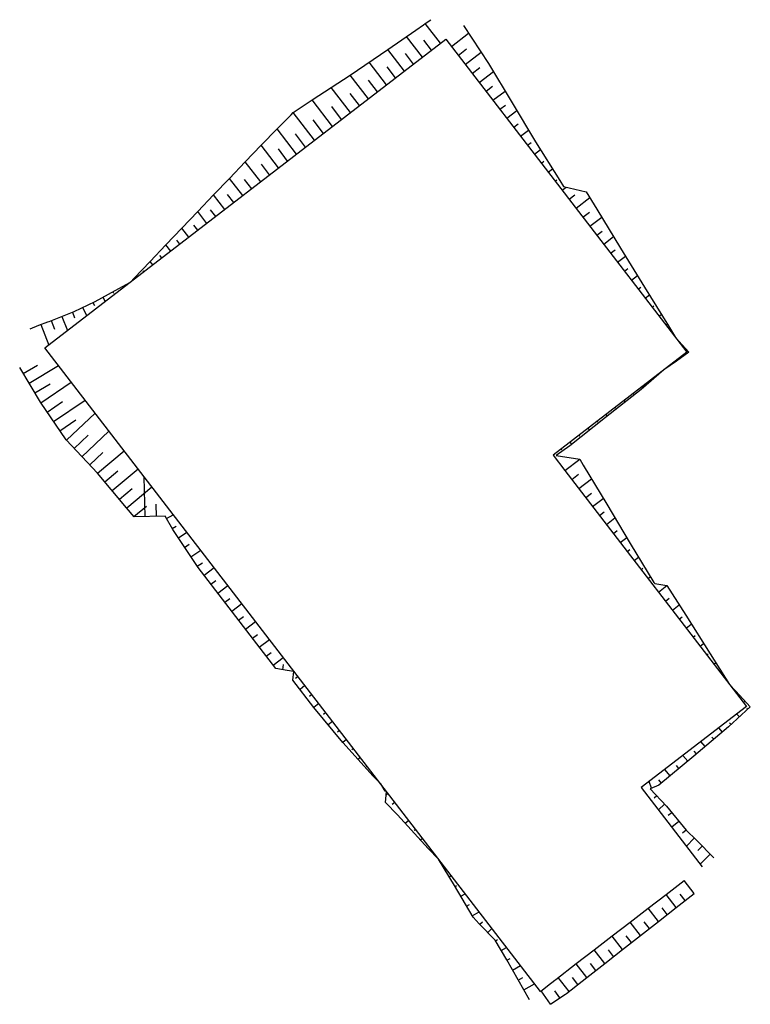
# Model space of a CAD drawing. Extents: x 199129 to 199451, y 8707407 to 8707840.
import ezdxf

# ---------------------------------------------------------------- set-up
doc = ezdxf.new("R2010")
doc.units = 0
doc.header["$MEASUREMENT"] = 0
doc.linetypes.add('CONTINUO', pattern=[0])
doc.layers.add('OFFSET', color=7, linetype='CONTINUOUS')

# ---------------------------------------------------------------- blocks, each defined once
blk = doc.blocks.new('F9EF00E7853454412F1B4')
at = {"layer": 'OFFSET', "color": 7, "linetype": 'CONTINUO', "flags": 128}
for points in [[(-119.28, 131.28), (-113.05, 135)], [(-116.71, 126.99), (-103.76, 134.73)], [(-114.14, 122.7), (-107.42, 126.72)], [(-111.57, 118.41), (-98.19, 127.5)], [(-108.76, 114.28), (-101.95, 118.9)], [(-105.95, 110.14), (-92.08, 119.56)], [(-100.31, 101.88), (-87.68, 113.86)], [(-103.14, 106), (-96.08, 110.8)], [(-93.44, 94.63), (-81.55, 105.89)], [(-96.88, 98.25), (-90.75, 104.06)], [(-90, 91), (-84.24, 96.45)], [(-86.56, 87.37), (-74.84, 97.18)], [(-83.35, 83.53), (-77.57, 88.37)], [(-80.14, 79.7), (-68.73, 89.25)], [(-65.57, 68.19), (-66.03, 85.75)], [(-76.93, 75.86), (-71.3, 80.57)], [(-73.72, 72.03), (-62.62, 81.32)], [(-70.51, 68.2), (-65.04, 72.78)], [(-60.57, 68.32), (-60.71, 73.67)], [(-56.2, 67.34), (-53.19, 69.07)], [(-53.71, 63.01), (-51.91, 64.04)], [(-50.96, 58.83), (-47.22, 61.32)], [(-48.19, 54.67), (-46.18, 56.01)], [(-45.41, 50.51), (-41.11, 53.38)], [(-42.64, 46.35), (-40.34, 47.88)], [(-39.63, 42.36), (-35.22, 45.74)], [(-36.58, 38.39), (-34.38, 40.09)], [(-33.54, 34.43), (-29.12, 37.82)], [(-30.49, 30.46), (-28.28, 32.16)], [(-27.45, 26.5), (-23.02, 29.89)], [(-24.4, 22.53), (-22.19, 24.23)], [(-21.36, 18.56), (-16.92, 21.97)], [(-18.31, 14.6), (-16.09, 16.3)], [(-15.27, 10.63), (-10.82, 14.05)], [(-12.22, 6.67), (-10, 8.38)], [(-9.18, 2.7), (-4.72, 6.13)], [(-4.95, 0.71), (-4.55, 3.06)], [(0, 0), (0, 0)]]:
    blk.add_lwpolyline(points, dxfattribs=at)
blk = doc.blocks.new('35DE50CC6C314A7B12F1B4')
at = {"layer": 'OFFSET', "color": 7, "linetype": 'CONTINUO', "flags": 128}
for points in [[(-33.56, 43.58), (-34.64, 42.74)], [(-30.51, 39.61), (-32.67, 37.95)], [(-27.46, 35.65), (-28.54, 34.82)], [(-24.41, 31.69), (-26.56, 30.03)], [(-21.36, 27.73), (-22.37, 26.95)], [(-18.3, 23.77), (-20.22, 22.29)], [(-15.25, 19.81), (-16.15, 19.11)], [(-12.2, 15.85), (-13.88, 14.55)], [(-9.15, 11.88), (-9.83, 11.36)], [(-6.1, 7.92), (-7.13, 7.13)], [(-3.05, 3.96), (-3.4, 3.69)], [(0, 0), (-0.38, -0.29)]]:
    blk.add_lwpolyline(points, dxfattribs=at)
blk = doc.blocks.new('BE2941984828431712F1B4')
at = {"layer": 'OFFSET', "color": 7, "linetype": 'CONTINUO', "flags": 128}
for points in [[(-21.36, 27.73), (-22.22, 27.06)], [(-18.3, 23.77), (-19.5, 22.84)], [(-12.2, 15.85), (-13.84, 14.59)], [(-9.15, 11.88), (-9.79, 11.39)], [(-6.1, 7.92), (-7.03, 7.21)], [(-3.05, 3.96), (-3.34, 3.74)], [(0, 0), (-0.13, -0.1)]]:
    blk.add_lwpolyline(points, dxfattribs=at)
blk = doc.blocks.new('18C7507C1F054C6D12F1B4')
at = {"layer": 'OFFSET', "color": 7, "linetype": 'CONTINUO', "flags": 128}
for points in [[(-35.45, 54.1), (-35.25, 54.22)], [(-32.86, 49.82), (-31.98, 50.36)], [(-30.28, 45.54), (-29.59, 45.95)], [(-27.75, 41.23), (-25.82, 42.36)], [(-25.23, 36.91), (-23.99, 37.64)], [(-22.7, 32.59), (-19.67, 34.37)], [(-19.37, 28.89), (-18.25, 29.98)], [(-15.88, 25.3), (-14.05, 27.08)], [(-12.45, 21.68), (-11.57, 22.19)], [(-9.93, 17.36), (-7.61, 18.72)], [(-7.41, 13.04), (-5.96, 13.87)], [(-4.94, 8.7), (-1.43, 10.69)], [(-2.47, 4.35), (-0.41, 5.52)], [(0, 0), (4.73, 2.69)]]:
    blk.add_lwpolyline(points, dxfattribs=at)
blk = doc.blocks.new('F6F1A8741E604DAD12F1B4')
at = {"layer": 'OFFSET', "color": 7, "linetype": 'CONTINUO', "flags": 128}
for points in [[(63.4, 48.76), (58.95, 54.51)], [(55.49, 42.64), (51, 48.38)], [(59.45, 45.7), (57.22, 48.58)], [(47.61, 36.48), (43.11, 42.31)], [(51.55, 39.56), (49.29, 42.45)], [(39.7, 30.37), (35.14, 36.17)], [(43.65, 33.43), (41.4, 36.34)], [(31.83, 24.19), (27.22, 30.07)], [(35.76, 27.28), (33.47, 30.2)], [(23.97, 18.02), (19.29, 23.97)], [(27.9, 21.1), (25.58, 24.06)], [(16.11, 11.84), (11.39, 17.88)], [(20.04, 14.93), (17.68, 17.92)], [(8.23, 5.68), (3.47, 11.78)], [(12.17, 8.76), (9.8, 11.79)], [(0, 0), (-4.05, 5.99)], [(4.14, 2.8), (2.03, 5.92)]]:
    blk.add_lwpolyline(points, dxfattribs=at)
blk = doc.blocks.new('71881DD570B7416812F1B4')
at = {"layer": 'OFFSET', "color": 7, "linetype": 'CONTINUO', "flags": 128}
for points in [[(0, 0), (0, 0)], [(3.39, -3.67), (3.23, -3.83)], [(6.77, -7.36), (6.12, -7.95)], [(8, -10.95), (7.55, -10.47)], [(0.63, -17.72), (-0.11, -16.92)], [(4.31, -14.33), (3.14, -13.06)], [(-3.16, -20.98), (-4.73, -19.11)], [(-10.82, -27.41), (-12.66, -25.22)], [(-6.99, -24.2), (-7.84, -23.18)], [(-14.64, -30.63), (-15.63, -29.45)], [(-18.47, -33.84), (-20.59, -31.32)], [(-26.14, -40.27), (-28.52, -37.43)], [(-22.31, -37.05), (-23.43, -35.72)], [(-34.38, -45.71), (-35.49, -42.8)], [(-29.97, -43.48), (-31.22, -41.98)], [(-32.14, -49.07), (-33.31, -50.17)], [(-28.71, -52.7), (-31.41, -55.26)], [(-25.48, -56.52), (-27.01, -57.76)], [(-22.33, -60.39), (-25.48, -62.96)], [(-19.17, -64.27), (-20.8, -65.6)], [(-15.57, -67.74), (-19.03, -71.34)], [(-12.04, -71.28), (-14.04, -73.25)], [(-8.53, -74.84), (-12.96, -79.21)]]:
    blk.add_lwpolyline(points, dxfattribs=at)
blk = doc.blocks.new('6A02EE258F364D2E12F1B4')
at = {"layer": 'OFFSET', "color": 7, "linetype": 'CONTINUO', "flags": 128}
for points in [[(0, 0), (3.7, 2.85)], [(3.05, -3.96), (4.72, -2.68)], [(6.1, -7.92), (9.07, -5.63)], [(9.15, -11.88), (10.46, -10.88)], [(12.2, -15.85), (14.45, -14.11)], [(15.25, -19.81), (16.2, -19.08)], [(18.3, -23.77), (19.83, -22.59)], [(21.36, -27.73), (21.94, -27.28)], [(24.41, -31.69), (25.22, -31.07)], [(27.46, -35.65), (27.68, -35.48)], [(30.51, -39.61), (30.6, -39.54)]]:
    blk.add_lwpolyline(points, dxfattribs=at)
blk = doc.blocks.new('A1236F5AE5A7428312F1B4')
at = {"layer": 'OFFSET', "color": 7, "linetype": 'CONTINUO', "flags": 128}
for points in [[(0, 0), (6.57, 5.06)], [(3.05, -3.96), (6.05, -1.65)], [(6.1, -7.92), (11.64, -3.66)], [(9.15, -11.88), (11.7, -9.92)], [(12.2, -15.85), (16.84, -12.27)], [(15.25, -19.81), (17.35, -18.19)], [(18.3, -23.77), (22.04, -20.89)], [(21.36, -27.73), (23, -26.46)], [(24.41, -31.69), (27.25, -29.5)], [(27.46, -35.65), (28.65, -34.73)], [(30.51, -39.61), (32.46, -38.11)], [(33.56, -43.58), (34.31, -43)], [(36.61, -47.54), (37.67, -46.72)]]:
    blk.add_lwpolyline(points, dxfattribs=at)
blk = doc.blocks.new('ACDA6DC4E4EC48CF12F1B4')
at = {"layer": 'OFFSET', "color": 7, "linetype": 'CONTINUO', "flags": 128}
for points in [[(0, 0), (0.08, -0.1)], [(-3.96, -3.05), (-3.84, -3.21)], [(-7.92, -6.1), (-7.5, -6.65)], [(-15.85, -12.2), (-15.32, -12.88)], [(-11.88, -9.15), (-11.64, -9.47)], [(-19.81, -15.25), (-19.53, -15.62)], [(-27.73, -21.36), (-27.41, -21.77)], [(-23.77, -18.3), (-23.18, -19.07)], [(-31.69, -24.41), (-31.01, -25.29)], [(-35.65, -27.46), (-35.29, -27.93)], [(-43.58, -33.56), (-43.24, -34)], [(-39.61, -30.51), (-38.85, -31.5)]]:
    blk.add_lwpolyline(points, dxfattribs=at)
blk = doc.blocks.new('75247EFDB6DA425B12F1B4')
at = {"layer": 'OFFSET', "color": 7, "linetype": 'CONTINUO', "flags": 128}
for points in [[(0, 0), (0, 0)], [(3.35, -3.72), (3.2, -3.84)], [(4.95, -7.24), (4.58, -6.72)], [(-3.27, -12.94), (-3.34, -12.83)], [(0.86, -10.11), (0.74, -9.94)]]:
    blk.add_lwpolyline(points, dxfattribs=at)
blk = doc.blocks.new('52AA7255689C475612F1B4')
at = {"layer": 'OFFSET', "color": 7, "linetype": 'CONTINUO', "flags": 128}
for points in [[(-97.62, 126.77), (-90.05, 132.6)], [(-94.57, 122.8), (-90.93, 125.61)], [(-91.52, 118.84), (-84.52, 124.23)], [(-88.47, 114.88), (-85.12, 117.47)], [(-85.42, 110.92), (-79.14, 115.75)], [(-82.37, 106.96), (-79.47, 109.19)], [(-79.32, 103), (-73.99, 107.1)], [(-76.27, 99.04), (-73.84, 100.91)], [(-73.22, 95.07), (-68.82, 98.46)], [(-70.17, 91.11), (-68.19, 92.63)], [(-67.12, 87.15), (-63.61, 89.85)], [(-64.07, 83.19), (-62.54, 84.37)], [(-61.02, 79.23), (-58.36, 81.28)], [(-57.96, 75.27), (-56.83, 76.14)], [(-54.91, 71.31), (-53.02, 72.77)], [(-51.86, 67.34), (-51.11, 67.93)], [(-48.81, 63.38), (-46.99, 64.79)], [(-45.76, 59.42), (-43.23, 61.37)], [(-42.71, 55.46), (-36.61, 60.16)], [(-39.66, 51.5), (-36.83, 53.68)], [(-36.61, 47.54), (-31.39, 51.56)], [(-33.56, 43.58), (-31.17, 45.41)], [(-30.51, 39.61), (-26.18, 42.95)], [(-27.46, 35.65), (-25.51, 37.15)], [(-24.41, 31.69), (-20.94, 34.36)], [(-21.36, 27.73), (-19.83, 28.9)], [(-18.3, 23.77), (-15.67, 25.8)], [(-15.25, 19.81), (-14.15, 20.66)], [(-12.2, 15.85), (-10.39, 17.24)], [(-9.15, 11.88), (-8.44, 12.43)], [(-6.1, 7.92), (-5.08, 8.71)], [(-3.05, 3.96), (-2.74, 4.2)], [(0, 0), (0.18, 0.14)]]:
    blk.add_lwpolyline(points, dxfattribs=at)
blk = doc.blocks.new('D1800DEDAC2F444112F1B4')
at = {"layer": 'OFFSET', "color": 7, "linetype": 'CONTINUO', "flags": 128}
for points in [[(134.69, 103.73), (127.99, 112.42)], [(126.77, 97.62), (119.77, 106.71)], [(130.73, 100.68), (127.31, 105.11)], [(118.84, 91.52), (111.54, 101.01)], [(122.8, 94.57), (119.23, 99.22)], [(110.92, 85.42), (103.25, 95.38)], [(114.88, 88.47), (111.14, 93.33)], [(103, 79.32), (94.97, 89.75)], [(106.96, 82.37), (103.03, 87.47)], [(95.07, 73.22), (86.58, 84.25)], [(87.15, 67.12), (78.18, 78.76)], [(99.04, 76.27), (94.9, 81.63)], [(91.11, 70.17), (86.75, 75.84)], [(79.23, 61.02), (69.84, 73.2)], [(83.19, 64.07), (78.6, 70.02)], [(71.31, 54.91), (62.72, 66.07)], [(75.27, 57.96), (70.78, 63.8)], [(63.38, 48.81), (55.61, 58.91)], [(67.34, 51.86), (63.25, 57.17)], [(55.46, 42.71), (48.63, 51.58)], [(59.42, 45.76), (55.77, 50.5)], [(47.54, 36.61), (41.66, 44.24)], [(51.5, 39.66), (48.32, 43.78)], [(39.61, 30.51), (34.68, 36.91)], [(43.58, 33.56), (40.87, 37.07)], [(31.69, 24.41), (27.7, 29.59)], [(35.65, 27.46), (33.42, 30.35)], [(23.77, 18.3), (20.72, 22.27)], [(27.73, 21.36), (25.97, 23.64)], [(15.85, 12.2), (13.74, 14.94)], [(19.81, 15.25), (18.52, 16.93)], [(11.88, 9.15), (11.06, 10.22)], [(7.92, 6.1), (6.75, 7.62)], [(0, 0), (-0.23, 0.29)], [(3.96, 3.05), (3.61, 3.5)]]:
    blk.add_lwpolyline(points, dxfattribs=at)
blk = doc.blocks.new('EB9F709787348B712F1B4')
at = {"layer": 'OFFSET', "color": 7, "linetype": 'CONTINUO', "flags": 128}
for points in [[(31.8, 14.5), (32.14, 13.89)], [(36.19, 16.9), (36.48, 16.36)], [(23, 9.75), (23.66, 8.38)], [(27.41, 12.1), (28.46, 10.19)], [(13.97, 5.47), (14.94, 2.99)], [(18.5, 7.58), (20.28, 3.89)], [(0, 0), (3.53, -9.01)], [(4.66, 1.82), (6.15, -2.01)], [(9.31, 3.64), (11.78, -2.66)]]:
    blk.add_lwpolyline(points, dxfattribs=at)

msp = doc.modelspace()

# ---------------------------------------------------------------- linework, layer by layer
at = {"layer": 'OFFSET', "color": 5, "linetype": 'CONTINUO', "flags": 128}
for points in [[(199178.23, 8707724.85), (199179.89, 8707726.6), (199186.87, 8707733.92), (199193.85, 8707741.24), (199200.83, 8707748.57), (199207.81, 8707755.89), (199214.79, 8707763.21), (199221.77, 8707770.54), (199228.75, 8707777.88), (199235.72, 8707785.21), (199242.83, 8707792.37), (199246.11, 8707795.64), (199248.96, 8707798.5), (199249.96, 8707799.5), (199258.3, 8707805.06), (199275.08, 8707816.05), (199291.65, 8707827.31), (199304, 8707835.85), (199307.28, 8707838.15), (199308.1, 8707838.72), (199310.57, 8707840.44)], [(199324.98, 8707837.86), (199336.04, 8707821.14), (199346.34, 8707803.83), (199356.75, 8707786.6), (199367.43, 8707769.58), (199369, 8707767), (199379.06, 8707764.65), (199383.77, 8707756.92), (199394.19, 8707739.7), (199404.73, 8707722.58), (199415.35, 8707705.51), (199418.39, 8707700.43)], [(199413.17, 8707686.16), (199403.2, 8707677.54), (199387.5, 8707665.15), (199371.83, 8707652.72), (199365.76, 8707648.43), (199376.22, 8707646.85), (199377.65, 8707644.17), (199388.05, 8707626.93), (199398.45, 8707609.7), (199408.88, 8707592.49), (199409.2, 8707591.98), (199414.59, 8707591.08), (199422.87, 8707578.02), (199433.63, 8707561.06), (199442.22, 8707547.55)], [(199288.45, 8707503.68), (199285.21, 8707507.09), (199271.71, 8707521.94), (199259.04, 8707537.42), (199249.74, 8707549.45), (199250.25, 8707553.27)], [(199313.95, 8707470.57), (199309.42, 8707475.25), (199295.81, 8707490.01), (199290.54, 8707495.55), (199290.97, 8707500.4)]]:
    msp.add_lwpolyline(points, dxfattribs=at)
at = {"layer": 'OFFSET', "color": 2, "linetype": 'CONTINUO', "flags": 128}
for points in [[(199140.5, 8707695.79), (199317.18, 8707831.86)], [(199317.18, 8707831.86), (199367.82, 8707766.1)], [(199317.18, 8707831.86), (199367.82, 8707766.1)], [(199367.82, 8707766.1), (199372.7, 8707759.76)], [(199367.82, 8707766.1), (199372.7, 8707759.76)], [(199372.7, 8707759.76), (199423.34, 8707694)], [(199372.7, 8707759.76), (199423.35, 8707694)], [(199358.81, 8707412.31), (199140.5, 8707695.79)], [(199358.81, 8707412.31), (199140.5, 8707695.79)], [(199423.34, 8707694), (199364.4, 8707648.6)], [(199423.35, 8707694), (199364.4, 8707648.6)], [(199364.4, 8707648.6), (199369.65, 8707641.79)], [(199364.4, 8707648.6), (199369.65, 8707641.79)], [(199369.65, 8707641.79), (199408.45, 8707591.4)], [(199369.65, 8707641.79), (199408.45, 8707591.4)], [(199408.45, 8707591.4), (199410.89, 8707588.23)], [(199408.45, 8707591.4), (199410.89, 8707588.23)], [(199410.89, 8707588.23), (199449.7, 8707537.84)], [(199410.89, 8707588.23), (199449.7, 8707537.84)], [(199449.7, 8707537.84), (199403.27, 8707502.09)], [(199449.7, 8707537.84), (199403.27, 8707502.09)], [(199403.27, 8707502.09), (199430.12, 8707467.23)], [(199403.27, 8707502.09), (199430.12, 8707467.23)], [(199358.81, 8707412.31), (199361.98, 8707414.75), (199365.15, 8707417.19), (199365.63, 8707417.56), (199374.66, 8707424.52), (199382.58, 8707430.62), (199390.5, 8707436.72), (199398.43, 8707442.82), (199406.35, 8707448.92), (199414.27, 8707455.02), (199422.19, 8707461.12)]]:
    msp.add_lwpolyline(points, dxfattribs=at)
at = {"layer": 'OFFSET', "color": 3, "linetype": 'CONTINUO', "flags": 128}
for points in [[(199133.98, 8707704.26), (199137.86, 8707705.78), (199141.73, 8707707.3), (199142.32, 8707707.53), (199153.37, 8707711.85), (199162.58, 8707716.29), (199171.46, 8707721.15), (199178.23, 8707724.85)], [(199418.39, 8707700.43), (199424.29, 8707693.88), (199418.83, 8707690.03), (199413.17, 8707686.16)], [(199250.25, 8707553.27), (199247.32, 8707553.64), (199242.21, 8707554.5), (199232.34, 8707567.35), (199220.16, 8707583.21), (199207.98, 8707599.08), (199196.85, 8707615.75), (199193.43, 8707621.7), (199179.86, 8707621.34), (199176.51, 8707625.33), (199163.66, 8707640.68), (199149.83, 8707655.27), (199138.58, 8707671.85), (199129.38, 8707687.23)], [(199442.22, 8707547.55), (199444.99, 8707544.56), (199451.34, 8707537.63), (199441.75, 8707528.83), (199426.42, 8707515.95), (199411.08, 8707503.09), (199407.15, 8707501.58), (199414.35, 8707493.96), (199423.07, 8707483.26), (199427.59, 8707478.91), (199435.22, 8707471.16)], [(199290.97, 8707500.4), (199290.42, 8707500.5), (199288.45, 8707503.68)], [(199353.99, 8707408.6), (199344.02, 8707426.16), (199338.93, 8707434.86), (199331.91, 8707442.08), (199329.14, 8707444.99), (199320.99, 8707458.92), (199313.95, 8707470.57)], [(199363.22, 8707406.59), (199366.53, 8707408.84), (199369.85, 8707411.09), (199370.35, 8707411.42), (199379.34, 8707418.44), (199387.2, 8707424.62), (199395.06, 8707430.8), (199402.92, 8707436.98), (199410.84, 8707443.09), (199418.72, 8707449.25), (199426.63, 8707455.36)]]:
    msp.add_lwpolyline(points, dxfattribs=at)

# ---------------------------------------------------------------- block references
at = {"layer": 'OFFSET', "color": 255}
for name, p in [('D1800DEDAC2F444112F1B4', (199180.11, 8707726.3)), ('52AA7255689C475612F1B4', (199417.24, 8707701.92)), ('EB9F709787348B712F1B4', (199138.63, 8707706.08)), ('75247EFDB6DA425B12F1B4', (199418.39, 8707700.43)), ('F9EF00E7853454412F1B4', (199250.25, 8707553.27)), ('ACDA6DC4E4EC48CF12F1B4', (199411.46, 8707684.85)), ('A1236F5AE5A7428312F1B4', (199369.65, 8707641.79)), ('6A02EE258F364D2E12F1B4', (199410.89, 8707588.23)), ('35DE50CC6C314A7B12F1B4', (199285.59, 8707507.39)), ('71881DD570B7416812F1B4', (199442.22, 8707547.55)), ('BE2941984828431712F1B4', (199313.05, 8707471.73)), ('18C7507C1F054C6D12F1B4', (199351.52, 8707412.95)), ('F6F1A8741E604DAD12F1B4', (199363.22, 8707406.59))]:
    msp.add_blockref(name, p, dxfattribs=at)

doc.saveas('drawing.dxf')
